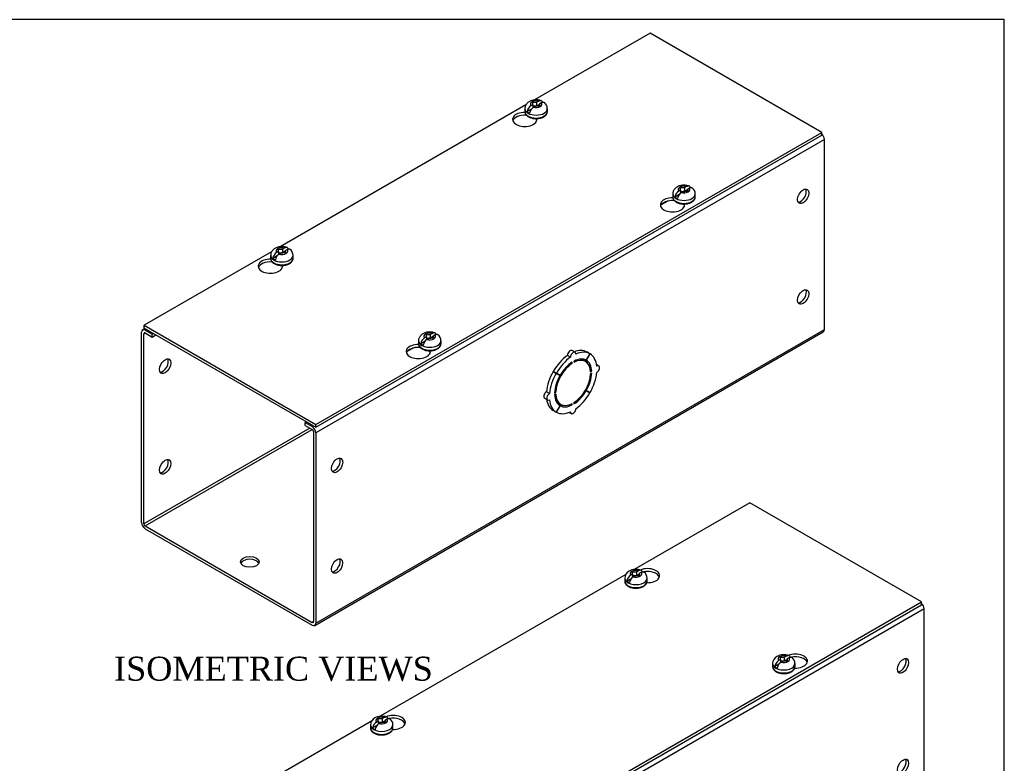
# Model space of a CAD drawing. Header units: inches. Extents: x 0.2 to 65.9, y -0.4 to 43.8.
# Tile 5 of 5: x 49.5 to 65.9, y 31.4 to 43.8. Entities that reach past the tile are written whole.
import ezdxf
from ezdxf.enums import TextEntityAlignment as Align

# ---------------------------------------------------------------- set-up
doc = ezdxf.new("R2010")
doc.units = ezdxf.units.IN
doc.header["$MEASUREMENT"] = 0
for name, color, linetype in [('COM56306-2', 7, 'Continuous'), ('COM70722-1', 7, 'Continuous'), ('Default', 7, 'Continuous'), ('SCS19515', 7, 'Continuous')]:
    doc.layers.add(name, color=color, linetype=linetype)
doc.styles.add('SEACAD_Times_New_Roman', font='times.ttf')

# ---------------------------------------------------------------- blocks, each defined once
blk = doc.blocks.new('SE5')
at = {"layer": 'COM56306-2', "color": 7, "linetype": 'Continuous'}
for p, q in [((59.977, 43.612), (58.05, 42.499)), ((62.842, 41.958), (59.977, 43.612)), ((57.906, 42.416), (53.807, 40.05)), ((57.909, 42.244), (57.909, 42.252)), ((57.913, 42.246), (57.909, 42.244)), ((58.086, 42.16), (58.086, 42.188)), ((54.401, 37.084), (62.842, 41.958)), ((54.401, 37.038), (62.842, 41.911)), ((62.842, 41.911), (62.842, 41.958)), ((60.376, 40.819), (60.376, 40.827)), ((60.381, 40.822), (60.376, 40.819)), ((60.553, 40.735), (60.553, 40.764)), ((53.663, 39.967), (51.536, 38.738)), ((53.666, 39.794), (53.666, 39.802)), ((53.67, 39.797), (53.666, 39.794)), ((53.843, 39.71), (53.843, 39.739)), ((51.536, 38.738), (54.401, 37.084)), ((51.536, 38.692), (51.536, 38.738)), ((51.536, 38.692), (54.401, 37.038)), ((56.134, 38.37), (56.134, 38.378)), ((56.138, 38.372), (56.134, 38.37)), ((56.31, 38.286), (56.31, 38.314)), ((54.401, 37.038), (54.401, 37.084))]:
    blk.add_line(p, q, dxfattribs=at)
for centre, start_param, end_param in [((57.884, 42.174), 1.53696, 6.405229), ((57.884, 42.127), 1.448753, 2.941137), ((60.352, 40.749), 1.53696, 6.405229), ((60.352, 40.703), 1.448753, 2.941717), ((53.641, 39.725), 1.53696, 6.405229), ((53.641, 39.678), 1.448753, 2.941137), ((56.109, 38.3), 1.53696, 6.405229), ((56.109, 38.253), 1.448753, 2.941717)]:
    blk.add_ellipse(centre, major_axis=(0.203, 0), ratio=0.57735, start_param=start_param, end_param=end_param, dxfattribs=at)
at = {"layer": 'COM70722-1', "color": 7, "linetype": 'Continuous'}
for p, q in [((62.886, 41.841), (54.401, 36.942)), ((62.886, 38.669), (62.886, 41.841)), ((60.273, 40.811), (60.164, 40.748)), ((51.492, 35.449), (51.492, 38.622)), ((51.549, 38.684), (51.51, 38.661)), ((51.575, 38.669), (51.553, 38.657)), ((51.553, 38.657), (51.668, 38.59)), ((54.383, 33.731), (62.868, 38.63)), ((54.401, 33.77), (62.886, 38.669)), ((51.532, 38.598), (51.553, 38.61)), ((51.532, 35.426), (51.532, 38.598)), ((51.553, 38.61), (51.668, 38.543)), ((51.668, 38.59), (51.691, 38.602)), ((51.668, 38.543), (51.668, 38.59)), ((51.668, 38.543), (51.731, 38.579)), ((56.031, 38.362), (55.922, 38.299)), ((58.726, 38.287), (58.675, 38.316)), ((58.974, 38.264), (58.923, 38.293)), ((58.65, 38.207), (58.599, 38.236)), ((58.68, 38.104), (58.68, 38.125)), ((58.708, 38.141), (58.708, 38.121)), ((58.901, 38.133), (58.85, 38.163)), ((58.974, 38.264), (58.912, 38.155)), ((58.914, 38.154), (58.912, 38.155)), ((58.914, 38.154), (58.977, 38.262)), ((58.977, 38.262), (58.974, 38.264)), ((58.412, 37.936), (58.361, 37.966)), ((58.361, 37.966), (58.424, 37.93)), ((58.414, 37.941), (58.363, 37.97)), ((58.426, 37.933), (58.363, 37.97)), ((58.68, 38.104), (58.664, 38.114)), ((59.003, 37.971), (58.984, 37.982)), ((58.986, 37.961), (59.003, 37.971)), ((59.121, 38.058), (59.087, 38.078)), ((58.412, 37.936), (58.475, 37.901)), ((58.476, 37.904), (58.414, 37.941)), ((58.475, 37.901), (58.424, 37.93)), ((58.476, 37.904), (58.426, 37.933)), ((59.003, 37.938), (58.986, 37.928)), ((58.299, 37.599), (58.248, 37.628)), ((58.403, 37.624), (58.386, 37.634)), ((58.912, 37.648), (58.9, 37.655)), ((58.914, 37.651), (58.901, 37.659)), ((58.912, 37.648), (58.974, 37.612)), ((58.977, 37.616), (58.914, 37.651)), ((58.217, 37.523), (58.268, 37.494)), ((58.385, 37.614), (58.403, 37.624)), ((58.403, 37.592), (58.385, 37.581)), ((58.412, 37.29), (58.361, 37.319)), ((58.475, 37.398), (58.412, 37.29)), ((58.414, 37.288), (58.476, 37.397)), ((58.437, 37.448), (58.488, 37.419)), ((58.476, 37.397), (58.475, 37.398)), ((58.68, 37.411), (58.661, 37.422)), ((58.68, 37.411), (58.68, 37.431)), ((58.708, 37.448), (58.708, 37.427)), ((58.414, 37.288), (58.412, 37.29)), ((58.629, 37.285), (58.663, 37.265)), ((54.3, 37.024), (51.532, 35.426)), ((51.553, 35.391), (54.341, 37)), ((54.246, 37.127), (54.224, 37.114)), ((54.224, 37.114), (54.34, 37.047)), ((54.224, 37.068), (54.224, 37.114)), ((54.224, 37.068), (54.34, 37.001)), ((54.34, 37.047), (54.362, 37.06)), ((54.36, 36.965), (54.36, 33.793)), ((54.401, 36.942), (54.401, 33.77)), ((51.553, 35.391), (54.34, 33.781)), ((51.553, 35.344), (54.34, 33.735)), ((54.36, 33.793), (54.34, 33.781))]:
    blk.add_line(p, q, dxfattribs=at)
for centre, major_axis, start_param, end_param in [((62.825, 41.876), (0.043, -0.0745), 0.785398, 2.076395), ((62.492, 40.914), (0.066, 0.115), 3.44948, 5.975298), ((62.492, 39.234), (0.067, 0.115), 3.44948, 5.975298), ((51.553, 38.586), (0.043, -0.0745), 2.356194, 3.926991), ((51.553, 38.586), (0.0145, -0.0251), 2.356194, 3.926991), ((62.825, 38.704), (-0.043, 0.0745), 3.141593, 3.926991), ((58.643, 38.262), (-0.0312, -0.0541), 3.141593, 5.497787), ((58.694, 38.232), (-0.0313, -0.0541), 2.356194, 5.497787), ((58.643, 37.805), (0.281, 0.487), 0.004363, 0.620067), ((58.694, 37.776), (0.281, 0.487), 0.004363, 0.674057), ((51.845, 38.079), (-0.067, -0.115), 0.307887, 2.833706), ((58.643, 37.805), (0.281, 0.487), 0.896739, 1.566433), ((58.694, 37.776), (0.281, 0.487), 0.896739, 1.566433), ((58.694, 37.776), (0.219, 0.379), 0.831128, 1.566433), ((58.694, 37.776), (-0.206, -0.357), 2.404698, 3.878487), ((58.694, 37.776), (0.219, 0.379), 0.004363, 0.739668), ((58.643, 37.805), (-0.206, -0.357), 3.141593, 3.271499), ((58.643, 37.805), (0.219, 0.379), 5.920402, 6.166551), ((58.694, 37.776), (0.219, 0.379), 5.543517, 6.278822), ((58.694, 37.776), (0.281, 0.487), 5.609128, 6.278822), ((58.643, 37.805), (-0.281, -0.487), 4.716752, 5.386446), ((58.694, 37.776), (-0.206, -0.357), 3.975495, 5.449283), ((59.09, 38.004), (-0.0313, -0.0541), 0.785398, 3.926991), ((58.694, 37.776), (-0.281, -0.487), 4.716752, 5.386446), ((58.694, 37.776), (-0.219, -0.379), 4.716752, 5.452057), ((58.643, 37.805), (-0.206, -0.357), 4.707761, 4.717017), ((58.694, 37.776), (0.206, 0.357), 3.975495, 5.449283), ((58.694, 37.776), (0.219, 0.379), 4.716752, 5.452057), ((58.694, 37.776), (0.281, 0.487), 4.716752, 5.386446), ((58.248, 37.577), (0.0312, 0.0541), 0.785398, 3.141593), ((58.694, 37.776), (-0.219, -0.379), 0.831128, 1.566433), ((58.643, 37.805), (-0.281, -0.487), 5.663118, 6.278822), ((58.299, 37.548), (0.0312, 0.0541), 0.785398, 3.926991), ((58.694, 37.776), (-0.281, -0.487), 5.609128, 6.278822), ((58.694, 37.776), (-0.219, -0.379), 5.543517, 6.278822), ((58.694, 37.776), (0.206, 0.357), 2.404698, 3.878487), ((58.643, 37.805), (0.206, 0.357), 3.011687, 3.141593), ((58.694, 37.776), (-0.281, -0.487), 0.896739, 1.566433), ((58.643, 37.805), (-0.219, -0.379), 0.116634, 0.362783), ((58.694, 37.776), (-0.219, -0.379), 0.004363, 0.739668), ((58.694, 37.32), (0.0313, 0.0541), 2.356194, 5.497787), ((58.694, 37.776), (-0.281, -0.487), 0.004363, 0.674057), ((54.34, 36.977), (-0.043, 0.0745), 3.926991, 5.497787), ((54.34, 36.977), (-0.0145, 0.0251), 3.926991, 5.497787), ((51.845, 36.4), (-0.067, -0.115), 0.307887, 2.833706), ((54.714, 36.423), (0.067, 0.115), 3.44948, 5.975298), ((51.553, 35.414), (-0.043, 0.0745), 0.785398, 2.356194), ((51.553, 35.414), (-0.0145, 0.0251), 0.785398, 2.356194), ((53.3, 34.744), (0.156, 0), 0.260902, 2.88069), ((54.714, 34.744), (0.067, 0.115), 3.44948, 5.975298), ((54.34, 33.805), (-0.0145, 0.0251), 2.356194, 3.926991), ((54.34, 33.805), (-0.043, 0.0745), 2.356194, 3.926991)]:
    blk.add_ellipse(centre, major_axis=major_axis, ratio=0.57735, start_param=start_param, end_param=end_param, dxfattribs=at)
for centre, major_axis in [((62.532, 40.891), (0.066, 0.115)), ((62.532, 39.211), (0.067, 0.115)), ((51.886, 38.056), (0.067, 0.115)), ((51.886, 36.377), (0.067, 0.115)), ((54.754, 36.4), (0.067, 0.115)), ((53.3, 34.79), (0.156, 0)), ((54.754, 34.72), (0.066, 0.115))]:
    blk.add_ellipse(centre, major_axis=major_axis, ratio=0.57735, dxfattribs=at)
at = {"layer": 'SCS19515', "color": 7, "linetype": 'Continuous'}
for p, q in [((58.02, 42.42), (57.99, 42.402)), ((58.02, 42.46), (58.09, 42.46)), ((58.02, 42.42), (58.02, 42.46)), ((58.02, 42.42), (58.02, 42.369)), ((58.02, 42.399), (58.09, 42.399)), ((58.032, 42.378), (58.063, 42.396)), ((58.132, 42.396), (58.063, 42.396)), ((58.121, 42.478), (58.09, 42.46)), ((58.09, 42.399), (58.09, 42.46)), ((58.132, 42.424), (58.09, 42.399)), ((58.132, 42.436), (58.163, 42.454)), ((58.132, 42.436), (58.132, 42.396)), ((57.889, 42.354), (57.889, 42.305)), ((57.997, 42.345), (57.925, 42.304)), ((58.264, 42.305), (58.264, 42.354)), ((60.356, 40.93), (60.356, 40.881)), ((60.464, 40.921), (60.393, 40.879)), ((60.488, 40.996), (60.457, 40.978)), ((60.488, 41.036), (60.557, 41.036)), ((60.488, 40.996), (60.488, 41.036)), ((60.488, 40.996), (60.488, 40.945)), ((60.488, 40.974), (60.557, 40.974)), ((60.5, 40.953), (60.53, 40.971)), ((60.6, 40.971), (60.53, 40.971)), ((60.588, 41.053), (60.557, 41.036)), ((60.557, 40.974), (60.557, 41.036)), ((60.6, 40.999), (60.557, 40.974)), ((60.6, 41.011), (60.631, 41.029)), ((60.6, 41.011), (60.6, 40.971)), ((60.731, 40.881), (60.731, 40.93)), ((53.778, 39.971), (53.747, 39.953)), ((53.778, 40.011), (53.847, 40.011)), ((53.778, 39.971), (53.778, 40.011)), ((53.778, 39.971), (53.778, 39.92)), ((53.778, 39.95), (53.847, 39.95)), ((53.789, 39.928), (53.82, 39.946)), ((53.89, 39.946), (53.82, 39.946)), ((53.878, 40.029), (53.847, 40.011)), ((53.847, 39.95), (53.847, 40.011)), ((53.89, 39.974), (53.847, 39.95)), ((53.89, 39.986), (53.921, 40.004)), ((53.89, 39.986), (53.89, 39.946)), ((53.646, 39.905), (53.646, 39.856)), ((53.754, 39.896), (53.683, 39.854)), ((54.021, 39.856), (54.021, 39.905)), ((56.114, 38.48), (56.114, 38.431)), ((56.222, 38.471), (56.15, 38.43)), ((56.245, 38.546), (56.214, 38.528)), ((56.245, 38.586), (56.315, 38.586)), ((56.245, 38.546), (56.245, 38.586)), ((56.245, 38.546), (56.245, 38.495)), ((56.245, 38.525), (56.315, 38.525)), ((56.257, 38.504), (56.288, 38.522)), ((56.357, 38.522), (56.288, 38.522)), ((56.346, 38.604), (56.315, 38.586)), ((56.315, 38.525), (56.315, 38.586)), ((56.357, 38.549), (56.315, 38.525)), ((56.357, 38.562), (56.388, 38.579)), ((56.357, 38.562), (56.357, 38.522)), ((56.489, 38.431), (56.489, 38.48))]:
    blk.add_line(p, q, dxfattribs=at)
for centre, radius, start, end in [((58.067, 42.281), 0.144, 122.6431, 170.9725), ((58.136, 42.355), 0.127, 359.9095, 52.2428), ((58.11, 42.257), 0.144, 122.6435, 170.9722), ((60.535, 40.857), 0.144, 122.6431, 170.9725), ((60.577, 40.832), 0.144, 122.6435, 170.9722), ((60.604, 40.93), 0.127, 359.9095, 52.2428), ((53.824, 39.832), 0.144, 122.6431, 170.9725), ((53.867, 39.807), 0.144, 122.6435, 170.9722), ((53.894, 39.905), 0.127, 359.9095, 52.2428), ((56.292, 38.407), 0.144, 122.6431, 170.9725), ((56.334, 38.383), 0.144, 122.6435, 170.9722), ((56.361, 38.481), 0.127, 359.9095, 52.2428)]:
    blk.add_arc(centre, radius, start, end, dxfattribs=at)
for centre, major_axis, start_param, end_param in [((58.076, 42.428), (0.0975, 0), 1.098165, 3.614224), ((58.076, 42.428), (-0.0975, 0), 1.098165, 3.614224), ((58.076, 42.354), (0.187, 0), 3.142295, 6.283185), ((58.076, 42.305), (-0.187, 0), 0, 3.120201), ((58.076, 42.367), (-0.186, 0), 0.623612, 0.947184), ((58.076, 42.354), (0.187, 0), 0, 0.000134), ((58.076, 42.305), (-0.187, 0), 3.120201, 3.141593), ((60.544, 40.93), (0.187, 0), 3.142295, 6.283185), ((60.544, 41.003), (0.0975, 0), 1.098165, 3.614224), ((60.544, 41.003), (-0.0975, 0), 1.098165, 3.614224), ((60.544, 40.93), (0.187, 0), 0, 0.000134), ((60.544, 40.881), (-0.188, 0), 0, 3.120201), ((60.544, 40.942), (-0.186, 0), 0.623612, 0.947184), ((60.544, 40.881), (-0.188, 0), 3.120201, 3.141593), ((53.834, 39.978), (0.0975, 0), 1.098165, 3.614224), ((53.834, 39.978), (-0.0975, 0), 1.098165, 3.614224), ((53.834, 39.905), (0.187, 0), 3.142295, 6.283185), ((53.834, 39.856), (-0.187, 0), 0, 3.120201), ((53.834, 39.917), (-0.186, 0), 0.623612, 0.947184), ((53.834, 39.905), (0.187, 0), 0, 0.000134), ((53.834, 39.856), (-0.187, 0), 3.120201, 3.141593), ((56.301, 38.554), (0.0975, 0), 1.098165, 3.614224), ((56.301, 38.48), (0.187, 0), 3.142295, 6.283185), ((56.301, 38.554), (-0.0975, 0), 1.098165, 3.614224), ((56.301, 38.48), (0.187, 0), 0, 0.000134), ((56.301, 38.431), (-0.187, 0), 0, 3.120201), ((56.301, 38.493), (-0.186, 0), 0.623612, 0.947184), ((56.301, 38.431), (-0.187, 0), 3.120201, 3.141593)]:
    blk.add_ellipse(centre, major_axis=major_axis, ratio=0.57735, start_param=start_param, end_param=end_param, dxfattribs=at)
for points, knots in [([(58.163, 42.485), (58.154, 42.488), (58.138, 42.494), (58.111, 42.499), (58.082, 42.501), (58.053, 42.5), (58.024, 42.496), (57.996, 42.488), (57.971, 42.477), (57.948, 42.464), (57.929, 42.448), (57.914, 42.43), (57.902, 42.411), (57.894, 42.39), (57.889, 42.371), (57.889, 42.359), (57.89, 42.354)], [0, 0, 0, 0, 0.073307, 0.151374, 0.229492, 0.307869, 0.387087, 0.4678, 0.55073, 0.625096, 0.696465, 0.764831, 0.830938, 0.895597, 0.959497, 1, 1, 1, 1]), ([(58.184, 42.461), (58.183, 42.462), (58.183, 42.464), (58.181, 42.468), (58.179, 42.471), (58.176, 42.477), (58.173, 42.479), (58.168, 42.483), (58.166, 42.484), (58.16, 42.486), (58.157, 42.487), (58.15, 42.487), (58.147, 42.487), (58.14, 42.486), (58.136, 42.485), (58.128, 42.482), (58.125, 42.48), (58.121, 42.478)], [0.0718773, 0.0718773, 0.0718773, 0.0718773, 0.125, 0.125, 0.25, 0.25, 0.375, 0.375, 0.5, 0.5, 0.625, 0.625, 0.75, 0.75, 0.875, 0.875, 1, 1, 1, 1]), ([(58.163, 42.454), (58.167, 42.456), (58.171, 42.458), (58.178, 42.46), (58.182, 42.461), (58.189, 42.463), (58.193, 42.463), (58.199, 42.463), (58.202, 42.462), (58.208, 42.46), (58.211, 42.458), (58.214, 42.456), (58.214, 42.456), (58.214, 42.456)], [0, 0, 0, 0, 0.125, 0.125, 0.25, 0.25, 0.375, 0.375, 0.5, 0.5, 0.625, 0.625, 0.6404533, 0.6404533, 0.6404533, 0.6404533]), ([(57.89, 42.307), (57.889, 42.304), (57.889, 42.295), (57.893, 42.28), (57.9, 42.262), (57.912, 42.246), (57.928, 42.231), (57.947, 42.218), (57.969, 42.207), (57.994, 42.198), (58.021, 42.191), (58.049, 42.187), (58.078, 42.186), (58.107, 42.188), (58.134, 42.192), (58.161, 42.199), (58.186, 42.208), (58.209, 42.22), (58.228, 42.234), (58.244, 42.25), (58.256, 42.268), (58.262, 42.286), (58.263, 42.297), (58.264, 42.303)], [0, 0, 0, 0, 0.021374, 0.066719, 0.112078, 0.158519, 0.206597, 0.256143, 0.306517, 0.357072, 0.407502, 0.457779, 0.507965, 0.558149, 0.608416, 0.658857, 0.709581, 0.760669, 0.812113, 0.863535, 0.914095, 0.962877, 1, 1, 1, 1]), ([(60.631, 41.06), (60.622, 41.064), (60.606, 41.069), (60.578, 41.074), (60.549, 41.077), (60.52, 41.076), (60.492, 41.071), (60.464, 41.064), (60.438, 41.053), (60.415, 41.039), (60.397, 41.023), (60.381, 41.006), (60.369, 40.986), (60.361, 40.966), (60.357, 40.946), (60.357, 40.935), (60.357, 40.93)], [0, 0, 0, 0, 0.073307, 0.151374, 0.229492, 0.307869, 0.387087, 0.4678, 0.55073, 0.625096, 0.696465, 0.764831, 0.830938, 0.895597, 0.959497, 1, 1, 1, 1]), ([(60.651, 41.036), (60.651, 41.037), (60.65, 41.039), (60.648, 41.044), (60.647, 41.047), (60.643, 41.052), (60.641, 41.054), (60.636, 41.058), (60.633, 41.06), (60.627, 41.062), (60.624, 41.062), (60.618, 41.063), (60.614, 41.063), (60.607, 41.061), (60.603, 41.06), (60.596, 41.057), (60.592, 41.056), (60.588, 41.053)], [0.0718773, 0.0718773, 0.0718773, 0.0718773, 0.125, 0.125, 0.25, 0.25, 0.375, 0.375, 0.5, 0.5, 0.625, 0.625, 0.75, 0.75, 0.875, 0.875, 1, 1, 1, 1]), ([(60.631, 41.029), (60.634, 41.031), (60.638, 41.033), (60.646, 41.036), (60.649, 41.037), (60.657, 41.038), (60.66, 41.038), (60.667, 41.038), (60.67, 41.037), (60.676, 41.035), (60.678, 41.034), (60.681, 41.032), (60.681, 41.031), (60.682, 41.031)], [0, 0, 0, 0, 0.125, 0.125, 0.25, 0.25, 0.375, 0.375, 0.5, 0.5, 0.625, 0.625, 0.6404533, 0.6404533, 0.6404533, 0.6404533]), ([(60.357, 40.882), (60.357, 40.879), (60.356, 40.871), (60.36, 40.855), (60.368, 40.838), (60.38, 40.822), (60.395, 40.807), (60.415, 40.793), (60.437, 40.782), (60.462, 40.773), (60.489, 40.767), (60.517, 40.763), (60.545, 40.762), (60.574, 40.763), (60.602, 40.767), (60.629, 40.774), (60.654, 40.783), (60.676, 40.795), (60.696, 40.809), (60.711, 40.825), (60.723, 40.843), (60.73, 40.861), (60.731, 40.872), (60.731, 40.878)], [0, 0, 0, 0, 0.021374, 0.066719, 0.112078, 0.158519, 0.206597, 0.256143, 0.306517, 0.357072, 0.407502, 0.457779, 0.507965, 0.558149, 0.608416, 0.658857, 0.709581, 0.760669, 0.812113, 0.863535, 0.914095, 0.962877, 1, 1, 1, 1]), ([(53.921, 40.036), (53.912, 40.039), (53.896, 40.044), (53.868, 40.05), (53.839, 40.052), (53.81, 40.051), (53.782, 40.046), (53.754, 40.039), (53.728, 40.028), (53.705, 40.014), (53.687, 39.998), (53.671, 39.981), (53.659, 39.961), (53.651, 39.941), (53.647, 39.921), (53.647, 39.91), (53.647, 39.905)], [0, 0, 0, 0, 0.073307, 0.151374, 0.229492, 0.307869, 0.387087, 0.4678, 0.55073, 0.625096, 0.696465, 0.764831, 0.830938, 0.895597, 0.959497, 1, 1, 1, 1]), ([(53.941, 40.011), (53.941, 40.013), (53.94, 40.014), (53.938, 40.019), (53.937, 40.022), (53.933, 40.027), (53.931, 40.029), (53.926, 40.033), (53.923, 40.035), (53.917, 40.037), (53.914, 40.038), (53.907, 40.038), (53.904, 40.038), (53.897, 40.036), (53.893, 40.035), (53.886, 40.033), (53.882, 40.031), (53.878, 40.029)], [0.0718773, 0.0718773, 0.0718773, 0.0718773, 0.125, 0.125, 0.25, 0.25, 0.375, 0.375, 0.5, 0.5, 0.625, 0.625, 0.75, 0.75, 0.875, 0.875, 1, 1, 1, 1]), ([(53.921, 40.004), (53.924, 40.006), (53.928, 40.008), (53.936, 40.011), (53.939, 40.012), (53.946, 40.013), (53.95, 40.013), (53.957, 40.013), (53.96, 40.012), (53.965, 40.01), (53.968, 40.009), (53.971, 40.007), (53.971, 40.006), (53.972, 40.006)], [0, 0, 0, 0, 0.125, 0.125, 0.25, 0.25, 0.375, 0.375, 0.5, 0.5, 0.625, 0.625, 0.6404533, 0.6404533, 0.6404533, 0.6404533]), ([(53.647, 39.857), (53.647, 39.854), (53.646, 39.846), (53.65, 39.83), (53.658, 39.813), (53.67, 39.797), (53.685, 39.782), (53.704, 39.768), (53.727, 39.757), (53.752, 39.748), (53.779, 39.742), (53.807, 39.738), (53.835, 39.737), (53.864, 39.738), (53.892, 39.742), (53.919, 39.749), (53.943, 39.758), (53.966, 39.77), (53.985, 39.784), (54.001, 39.8), (54.013, 39.818), (54.02, 39.837), (54.021, 39.847), (54.021, 39.853)], [0, 0, 0, 0, 0.021374, 0.066719, 0.112078, 0.158519, 0.206597, 0.256143, 0.306517, 0.357072, 0.407502, 0.457779, 0.507965, 0.558149, 0.608416, 0.658857, 0.709581, 0.760669, 0.812113, 0.863535, 0.914095, 0.962877, 1, 1, 1, 1]), ([(56.388, 38.611), (56.379, 38.614), (56.363, 38.62), (56.335, 38.625), (56.307, 38.627), (56.278, 38.626), (56.249, 38.622), (56.221, 38.614), (56.195, 38.603), (56.173, 38.59), (56.154, 38.574), (56.139, 38.556), (56.127, 38.537), (56.118, 38.516), (56.114, 38.497), (56.114, 38.485), (56.114, 38.48)], [0, 0, 0, 0, 0.073307, 0.151374, 0.229492, 0.307869, 0.387087, 0.4678, 0.55073, 0.625096, 0.696465, 0.764831, 0.830938, 0.895597, 0.959497, 1, 1, 1, 1]), ([(56.409, 38.586), (56.408, 38.588), (56.408, 38.589), (56.406, 38.594), (56.404, 38.597), (56.4, 38.603), (56.398, 38.605), (56.393, 38.609), (56.391, 38.61), (56.385, 38.612), (56.382, 38.613), (56.375, 38.613), (56.371, 38.613), (56.364, 38.612), (56.361, 38.611), (56.353, 38.608), (56.349, 38.606), (56.346, 38.604)], [0.0718773, 0.0718773, 0.0718773, 0.0718773, 0.125, 0.125, 0.25, 0.25, 0.375, 0.375, 0.5, 0.5, 0.625, 0.625, 0.75, 0.75, 0.875, 0.875, 1, 1, 1, 1]), ([(56.388, 38.579), (56.392, 38.582), (56.396, 38.584), (56.403, 38.586), (56.407, 38.587), (56.414, 38.589), (56.417, 38.589), (56.424, 38.588), (56.427, 38.588), (56.433, 38.586), (56.436, 38.584), (56.438, 38.582), (56.439, 38.582), (56.439, 38.582)], [0, 0, 0, 0, 0.125, 0.125, 0.25, 0.25, 0.375, 0.375, 0.5, 0.5, 0.625, 0.625, 0.6404533, 0.6404533, 0.6404533, 0.6404533]), ([(56.114, 38.433), (56.114, 38.43), (56.114, 38.421), (56.117, 38.406), (56.125, 38.388), (56.137, 38.372), (56.153, 38.357), (56.172, 38.344), (56.194, 38.333), (56.219, 38.324), (56.246, 38.317), (56.274, 38.313), (56.303, 38.312), (56.331, 38.314), (56.359, 38.318), (56.386, 38.324), (56.411, 38.334), (56.433, 38.346), (56.453, 38.36), (56.469, 38.376), (56.48, 38.394), (56.487, 38.412), (56.488, 38.423), (56.488, 38.428)], [0, 0, 0, 0, 0.021374, 0.066719, 0.112078, 0.158519, 0.206597, 0.256143, 0.306517, 0.357072, 0.407502, 0.457779, 0.507965, 0.558149, 0.608416, 0.658857, 0.709581, 0.760669, 0.812113, 0.863535, 0.914095, 0.962877, 1, 1, 1, 1])]:
    blk.add_open_spline(points, degree=3, knots=knots, dxfattribs=at)
blk = doc.blocks.new('SE7')
at = {"layer": 'COM56306-2', "color": 7, "linetype": 'Continuous'}
for p, q in [((61.642, 35.776), (59.715, 34.663)), ((64.507, 34.122), (61.642, 35.776)), ((59.571, 34.58), (55.472, 32.214)), ((56.066, 29.248), (64.507, 34.122)), ((56.066, 29.202), (64.507, 34.075)), ((64.507, 34.075), (64.507, 34.122)), ((55.328, 32.131), (53.201, 30.902)), ((53.201, 30.902), (56.066, 29.248)), ((53.201, 30.856), (53.201, 30.902)), ((53.201, 30.856), (56.066, 29.202)), ((56.066, 29.202), (56.066, 29.248))]:
    blk.add_line(p, q, dxfattribs=at)
for centre, start_param, end_param in [((59.934, 34.56), 1.524212, 5.346834), ((59.934, 34.513), 3.341468, 5.034352), ((62.401, 33.135), 1.524212, 5.346834), ((62.401, 33.089), 3.341468, 5.034352), ((55.691, 32.111), 1.524212, 5.346834), ((55.691, 32.064), 3.341468, 5.034352), ((58.159, 30.686), 1.524212, 5.346834), ((58.159, 30.639), 3.341468, 5.034352)]:
    blk.add_ellipse(centre, major_axis=(-0.203, 0), ratio=0.57735, start_param=start_param, end_param=end_param, dxfattribs=at)
at = {"layer": 'COM70722-1', "color": 7, "linetype": 'Continuous'}
for p, q in [((64.551, 34.005), (56.066, 29.106)), ((64.551, 30.833), (64.551, 34.005)), ((53.157, 27.613), (53.157, 30.785)), ((53.215, 30.848), (53.175, 30.825)), ((53.197, 30.762), (53.218, 30.774)), ((53.197, 27.59), (53.197, 30.762)), ((53.24, 30.833), (53.218, 30.821)), ((53.218, 30.821), (53.334, 30.754)), ((53.218, 30.774), (53.334, 30.707)), ((53.334, 30.754), (53.356, 30.766)), ((53.334, 30.707), (53.334, 30.754)), ((53.334, 30.707), (53.396, 30.743)), ((56.048, 25.894), (64.533, 30.793)), ((56.066, 25.934), (64.551, 30.833)), ((60.315, 30.371), (60.264, 30.4)), ((60.391, 30.451), (60.34, 30.48)), ((60.639, 30.428), (60.577, 30.319)), ((60.579, 30.318), (60.642, 30.426)), ((60.639, 30.428), (60.588, 30.457)), ((60.642, 30.426), (60.639, 30.428)), ((60.345, 30.268), (60.329, 30.278)), ((60.345, 30.268), (60.345, 30.289)), ((60.374, 30.305), (60.374, 30.285)), ((60.566, 30.297), (60.515, 30.327)), ((60.579, 30.318), (60.577, 30.319)), ((60.786, 30.222), (60.752, 30.242)), ((60.077, 30.1), (60.026, 30.13)), ((60.026, 30.13), (60.089, 30.094)), ((60.079, 30.104), (60.028, 30.134)), ((60.091, 30.097), (60.028, 30.134)), ((60.077, 30.1), (60.14, 30.065)), ((60.142, 30.068), (60.079, 30.104)), ((60.14, 30.065), (60.089, 30.094)), ((60.142, 30.068), (60.091, 30.097)), ((60.668, 30.135), (60.649, 30.146)), ((60.651, 30.125), (60.668, 30.135)), ((60.668, 30.102), (60.651, 30.092)), ((59.964, 29.763), (59.913, 29.792)), ((60.05, 29.778), (60.068, 29.788)), ((60.068, 29.755), (60.05, 29.745)), ((60.068, 29.788), (60.052, 29.798)), ((60.577, 29.812), (60.565, 29.819)), ((60.579, 29.815), (60.567, 29.823)), ((60.577, 29.812), (60.639, 29.775)), ((60.642, 29.78), (60.579, 29.815)), ((59.882, 29.687), (59.933, 29.658)), ((60.102, 29.612), (60.153, 29.583)), ((60.345, 29.575), (60.326, 29.586)), ((60.345, 29.575), (60.345, 29.595)), ((60.374, 29.612), (60.374, 29.591)), ((60.077, 29.454), (60.026, 29.483)), ((60.14, 29.562), (60.077, 29.454)), ((60.079, 29.452), (60.077, 29.454)), ((60.079, 29.452), (60.142, 29.561)), ((60.142, 29.561), (60.14, 29.562)), ((60.294, 29.449), (60.328, 29.429)), ((55.911, 29.291), (55.889, 29.278)), ((55.889, 29.278), (56.005, 29.211)), ((55.889, 29.232), (55.889, 29.278)), ((55.965, 29.188), (53.197, 27.59)), ((53.218, 27.555), (56.006, 29.164)), ((55.889, 29.232), (56.005, 29.165)), ((56.005, 29.211), (56.027, 29.224)), ((56.026, 29.129), (56.026, 25.957)), ((56.066, 29.106), (56.066, 25.934)), ((53.218, 27.555), (56.005, 25.945)), ((53.218, 27.508), (56.005, 25.899)), ((56.026, 25.957), (56.005, 25.945))]:
    blk.add_line(p, q, dxfattribs=at)
for centre, major_axis, start_param, end_param in [((64.49, 34.04), (0.043, -0.0745), 0.785398, 2.076395), ((64.157, 33.078), (0.066, 0.115), 3.44948, 5.975298), ((64.157, 31.398), (0.067, 0.115), 3.44948, 5.975298), ((53.218, 30.75), (0.043, -0.0745), 2.356194, 3.926991), ((53.218, 30.75), (0.0145, -0.0251), 2.356194, 3.926991), ((64.49, 30.868), (-0.043, 0.0745), 3.141593, 3.926991), ((60.308, 29.969), (0.281, 0.487), 0.896739, 1.566433), ((60.308, 30.426), (-0.0312, -0.0541), 3.141593, 5.497787), ((60.359, 30.396), (-0.0312, -0.0541), 2.356194, 5.497787), ((60.308, 29.969), (0.281, 0.487), 0.004363, 0.620067), ((60.359, 29.94), (0.281, 0.487), 0.004363, 0.674057), ((60.359, 29.94), (0.281, 0.487), 5.609128, 6.278822), ((53.51, 30.243), (0.067, 0.115), 3.44948, 5.975298), ((60.359, 29.94), (-0.206, -0.357), 3.975495, 5.449283), ((60.359, 29.94), (0.281, 0.487), 0.896739, 1.566433), ((60.359, 29.94), (0.219, 0.379), 0.831128, 1.566433), ((60.359, 29.94), (-0.206, -0.357), 2.404698, 3.878487), ((60.359, 29.94), (0.219, 0.379), 0.004363, 0.739668), ((60.308, 29.969), (-0.206, -0.357), 3.141593, 3.271499), ((60.308, 29.969), (0.219, 0.379), 5.920402, 6.166551), ((60.359, 29.94), (0.219, 0.379), 5.543517, 6.278822), ((60.308, 29.969), (-0.281, -0.487), 4.716752, 5.386446), ((60.359, 29.94), (-0.281, -0.487), 4.716752, 5.386446), ((60.308, 29.969), (-0.206, -0.357), 4.707761, 4.717017), ((60.359, 29.94), (0.206, 0.357), 3.975495, 5.449283), ((60.359, 29.94), (0.219, 0.379), 4.716752, 5.452057), ((60.359, 29.94), (0.281, 0.487), 4.716752, 5.386446), ((60.755, 30.168), (-0.0312, -0.0541), 0.785398, 3.926991), ((60.359, 29.94), (-0.219, -0.379), 4.716752, 5.452057), ((59.913, 29.741), (0.0313, 0.0541), 0.785398, 3.141593), ((59.964, 29.712), (0.0313, 0.0541), 0.785398, 3.926991), ((60.359, 29.94), (-0.219, -0.379), 5.543517, 6.278822), ((60.359, 29.94), (0.206, 0.357), 2.404698, 3.878487), ((60.359, 29.94), (-0.219, -0.379), 0.831128, 1.566433), ((60.359, 29.94), (-0.281, -0.487), 0.896739, 1.566433), ((60.308, 29.969), (-0.281, -0.487), 5.663118, 6.278822), ((60.359, 29.94), (-0.281, -0.487), 5.609128, 6.278822), ((60.308, 29.969), (0.206, 0.357), 3.011687, 3.141593), ((60.308, 29.969), (-0.219, -0.379), 0.116634, 0.362783), ((60.359, 29.94), (-0.219, -0.379), 0.004363, 0.739668), ((60.359, 29.94), (-0.281, -0.487), 0.004363, 0.674057), ((60.359, 29.484), (0.0313, 0.0541), 2.356194, 5.497787), ((56.005, 29.141), (-0.043, 0.0745), 3.926991, 5.497787), ((56.005, 29.141), (-0.0145, 0.0251), 3.926991, 5.497787), ((53.51, 28.564), (0.066, 0.115), 3.44948, 5.975298), ((56.379, 28.587), (0.067, 0.115), 3.44948, 5.975298), ((53.218, 27.578), (-0.043, 0.0745), 0.785398, 2.356194), ((53.218, 27.578), (-0.0145, 0.0251), 0.785398, 2.356194), ((54.965, 26.908), (-0.156, 0), 3.402495, 6.022283), ((56.379, 26.908), (0.067, 0.115), 3.44948, 5.975298), ((56.005, 25.969), (-0.0145, 0.0251), 2.356194, 3.926991), ((56.005, 25.969), (-0.043, 0.0745), 2.356194, 3.926991)]:
    blk.add_ellipse(centre, major_axis=major_axis, ratio=0.57735, start_param=start_param, end_param=end_param, dxfattribs=at)
for centre, major_axis in [((64.198, 33.055), (-0.067, -0.115)), ((64.198, 31.375), (-0.067, -0.115)), ((53.551, 30.22), (0.067, 0.115)), ((53.551, 28.541), (0.066, 0.115)), ((56.419, 28.564), (-0.067, -0.115)), ((54.965, 26.954), (-0.156, 0)), ((56.419, 26.884), (-0.067, -0.115))]:
    blk.add_ellipse(centre, major_axis=major_axis, ratio=0.57735, dxfattribs=at)
at = {"layer": 'SCS19515', "color": 7, "linetype": 'Continuous'}
for p, q in [((59.554, 34.518), (59.554, 34.469)), ((59.662, 34.509), (59.59, 34.468)), ((59.686, 34.584), (59.655, 34.566)), ((59.686, 34.624), (59.755, 34.624)), ((59.686, 34.584), (59.686, 34.624)), ((59.686, 34.584), (59.686, 34.533)), ((59.686, 34.563), (59.755, 34.563)), ((59.697, 34.542), (59.728, 34.56)), ((59.798, 34.56), (59.728, 34.56)), ((59.786, 34.642), (59.755, 34.624)), ((59.755, 34.563), (59.755, 34.624)), ((59.798, 34.587), (59.755, 34.563)), ((59.798, 34.6), (59.828, 34.617)), ((59.798, 34.6), (59.798, 34.56)), ((59.929, 34.469), (59.929, 34.518)), ((62.153, 33.2), (62.223, 33.2)), ((62.153, 33.159), (62.153, 33.2)), ((62.253, 33.217), (62.223, 33.2)), ((62.223, 33.138), (62.223, 33.2)), ((62.265, 33.175), (62.296, 33.193)), ((62.022, 33.094), (62.022, 33.045)), ((62.129, 33.085), (62.058, 33.043)), ((62.153, 33.159), (62.122, 33.142)), ((62.153, 33.159), (62.153, 33.108)), ((62.153, 33.138), (62.223, 33.138)), ((62.165, 33.117), (62.195, 33.135)), ((62.265, 33.135), (62.195, 33.135)), ((62.265, 33.163), (62.223, 33.138)), ((62.265, 33.175), (62.265, 33.135)), ((62.397, 33.045), (62.397, 33.094)), ((55.311, 32.069), (55.311, 32.02)), ((55.419, 32.06), (55.348, 32.018)), ((55.443, 32.135), (55.412, 32.117)), ((55.443, 32.175), (55.512, 32.175)), ((55.443, 32.135), (55.443, 32.175)), ((55.443, 32.135), (55.443, 32.084)), ((55.443, 32.113), (55.512, 32.113)), ((55.455, 32.092), (55.485, 32.11)), ((55.555, 32.11), (55.485, 32.11)), ((55.543, 32.192), (55.512, 32.175)), ((55.512, 32.113), (55.512, 32.175)), ((55.555, 32.138), (55.512, 32.113)), ((55.555, 32.15), (55.586, 32.168)), ((55.555, 32.15), (55.555, 32.11)), ((55.686, 32.02), (55.686, 32.069)), ((57.91, 30.75), (57.98, 30.75)), ((57.91, 30.71), (57.91, 30.75)), ((58.011, 30.768), (57.98, 30.75)), ((57.98, 30.689), (57.98, 30.75)), ((58.022, 30.726), (58.053, 30.743)), ((58.022, 30.726), (58.022, 30.685)), ((57.779, 30.644), (57.779, 30.595)), ((57.887, 30.635), (57.815, 30.594)), ((57.91, 30.71), (57.88, 30.692)), ((57.91, 30.71), (57.91, 30.659)), ((57.91, 30.689), (57.98, 30.689)), ((57.922, 30.668), (57.953, 30.685)), ((58.022, 30.685), (57.953, 30.685)), ((58.022, 30.713), (57.98, 30.689)), ((58.154, 30.595), (58.154, 30.644))]:
    blk.add_line(p, q, dxfattribs=at)
for centre, radius, start, end in [((59.69, 34.516), 0.135, 117.3285, 179.1075), ((59.732, 34.445), 0.144, 122.6431, 170.9725), ((59.742, 34.422), 0.243, 69.2379, 118.0914), ((59.775, 34.421), 0.144, 122.6435, 170.9722), ((59.801, 34.519), 0.127, 359.9704, 52.2051), ((62.157, 33.092), 0.135, 117.3285, 179.1075), ((62.21, 32.997), 0.243, 69.2379, 118.0914), ((62.269, 33.094), 0.127, 359.9704, 52.2051), ((62.2, 33.021), 0.144, 122.6431, 170.9725), ((62.242, 32.996), 0.144, 122.6435, 170.9722), ((55.499, 31.972), 0.243, 69.2379, 118.0914), ((55.447, 32.067), 0.135, 117.3285, 179.1075), ((55.49, 31.996), 0.144, 122.6431, 170.9725), ((55.532, 31.971), 0.144, 122.6435, 170.9722), ((55.559, 32.069), 0.127, 359.9704, 52.2051), ((57.914, 30.642), 0.135, 117.3285, 179.1075), ((57.967, 30.548), 0.243, 69.2379, 118.0914), ((58.026, 30.645), 0.127, 359.9704, 52.2051), ((57.957, 30.571), 0.144, 122.6431, 170.9725), ((57.999, 30.547), 0.144, 122.6435, 170.9722)]:
    blk.add_arc(centre, radius, start, end, dxfattribs=at)
for centre, major_axis, start_param, end_param in [((59.742, 34.518), (-0.187, 0), 0.000134, 3.142295), ((59.742, 34.592), (0.0975, 0), 1.098165, 3.614224), ((59.742, 34.592), (-0.0975, 0), 1.098165, 3.614224), ((59.742, 34.469), (0.187, 0), 3.141593, 6.283185), ((59.742, 34.531), (-0.186, 0), 0.623612, 0.947184), ((62.209, 33.167), (0.0975, 0), 1.098165, 3.614224), ((62.209, 33.167), (-0.0975, 0), 1.098165, 3.614224), ((62.209, 33.094), (-0.187, 0), 0.000134, 3.142295), ((62.209, 33.045), (0.187, 0), 3.141593, 6.283185), ((62.209, 33.106), (-0.186, 0), 0.623612, 0.947184), ((55.499, 32.142), (0.0975, 0), 1.098165, 3.614224), ((55.499, 32.069), (-0.187, 0), 0.000134, 3.142295), ((55.499, 32.142), (-0.0975, 0), 1.098165, 3.614224), ((55.499, 32.02), (0.187, 0), 3.141593, 6.283185), ((55.499, 32.081), (-0.186, 0), 0.623612, 0.947184), ((57.966, 30.718), (0.0975, 0), 1.098165, 3.614224), ((57.966, 30.718), (-0.0975, 0), 1.098165, 3.614224), ((57.966, 30.644), (-0.187, 0), 0.000134, 3.142295), ((57.966, 30.595), (0.187, 0), 3.141593, 6.283185), ((57.966, 30.657), (-0.186, 0), 0.623612, 0.947184)]:
    blk.add_ellipse(centre, major_axis=major_axis, ratio=0.57735, start_param=start_param, end_param=end_param, dxfattribs=at)
for points, knots in [([(59.849, 34.624), (59.848, 34.626), (59.848, 34.627), (59.846, 34.632), (59.844, 34.635), (59.841, 34.641), (59.838, 34.643), (59.834, 34.647), (59.831, 34.648), (59.825, 34.65), (59.822, 34.651), (59.815, 34.651), (59.812, 34.651), (59.805, 34.65), (59.801, 34.649), (59.793, 34.646), (59.79, 34.644), (59.786, 34.642)], [0.0718773, 0.0718773, 0.0718773, 0.0718773, 0.125, 0.125, 0.25, 0.25, 0.375, 0.375, 0.5, 0.5, 0.625, 0.625, 0.75, 0.75, 0.875, 0.875, 1, 1, 1, 1]), ([(59.828, 34.617), (59.832, 34.62), (59.836, 34.622), (59.843, 34.624), (59.847, 34.625), (59.854, 34.627), (59.858, 34.627), (59.864, 34.626), (59.867, 34.626), (59.873, 34.624), (59.876, 34.622), (59.879, 34.62), (59.879, 34.62), (59.879, 34.62)], [0, 0, 0, 0, 0.125, 0.125, 0.25, 0.25, 0.375, 0.375, 0.5, 0.5, 0.625, 0.625, 0.6404574, 0.6404574, 0.6404574, 0.6404574]), ([(59.554, 34.472), (59.554, 34.471), (59.553, 34.464), (59.556, 34.45), (59.562, 34.432), (59.573, 34.415), (59.587, 34.4), (59.605, 34.386), (59.627, 34.374), (59.651, 34.364), (59.677, 34.357), (59.705, 34.352), (59.733, 34.35), (59.762, 34.351), (59.79, 34.354), (59.818, 34.36), (59.842, 34.368), (59.86, 34.376), (59.867, 34.381), (59.869, 34.381)], [0, 0, 0, 0, 0.012801, 0.073123, 0.133075, 0.194021, 0.256996, 0.322092, 0.388598, 0.455617, 0.522531, 0.589237, 0.655787, 0.722292, 0.788875, 0.855641, 0.922735, 0.986602, 1, 1, 1, 1]), ([(59.869, 34.381), (59.873, 34.384), (59.883, 34.39), (59.899, 34.403), (59.914, 34.42), (59.923, 34.438), (59.929, 34.455), (59.929, 34.464), (59.928, 34.468)], [0, 0, 0, 0, 0.108041, 0.311121, 0.513715, 0.71159, 0.901702, 1, 1, 1, 1]), ([(62.316, 33.2), (62.316, 33.201), (62.315, 33.203), (62.314, 33.208), (62.312, 33.211), (62.308, 33.216), (62.306, 33.218), (62.301, 33.222), (62.298, 33.224), (62.292, 33.226), (62.289, 33.226), (62.283, 33.227), (62.279, 33.227), (62.272, 33.225), (62.268, 33.224), (62.261, 33.221), (62.257, 33.22), (62.253, 33.217)], [0.0718773, 0.0718773, 0.0718773, 0.0718773, 0.125, 0.125, 0.25, 0.25, 0.375, 0.375, 0.5, 0.5, 0.625, 0.625, 0.75, 0.75, 0.875, 0.875, 1, 1, 1, 1]), ([(62.296, 33.193), (62.3, 33.195), (62.303, 33.197), (62.311, 33.2), (62.315, 33.201), (62.322, 33.202), (62.325, 33.202), (62.332, 33.202), (62.335, 33.201), (62.341, 33.199), (62.343, 33.198), (62.346, 33.195), (62.347, 33.195), (62.347, 33.195)], [0, 0, 0, 0, 0.125, 0.125, 0.25, 0.25, 0.375, 0.375, 0.5, 0.5, 0.625, 0.625, 0.6404574, 0.6404574, 0.6404574, 0.6404574]), ([(62.022, 33.048), (62.022, 33.046), (62.021, 33.039), (62.023, 33.025), (62.03, 33.007), (62.04, 32.991), (62.055, 32.975), (62.073, 32.962), (62.094, 32.95), (62.118, 32.94), (62.145, 32.933), (62.172, 32.928), (62.201, 32.926), (62.23, 32.926), (62.258, 32.929), (62.285, 32.935), (62.31, 32.944), (62.327, 32.952), (62.335, 32.956), (62.336, 32.957)], [0, 0, 0, 0, 0.012801, 0.073123, 0.133075, 0.194021, 0.256996, 0.322092, 0.388598, 0.455617, 0.522531, 0.589237, 0.655787, 0.722292, 0.788875, 0.855641, 0.922735, 0.986602, 1, 1, 1, 1]), ([(62.336, 32.957), (62.341, 32.959), (62.351, 32.965), (62.366, 32.978), (62.381, 32.995), (62.391, 33.014), (62.396, 33.03), (62.396, 33.04), (62.396, 33.043)], [0, 0, 0, 0, 0.108041, 0.311121, 0.513715, 0.71159, 0.901702, 1, 1, 1, 1]), ([(55.606, 32.175), (55.606, 32.177), (55.605, 32.178), (55.603, 32.183), (55.602, 32.186), (55.598, 32.191), (55.596, 32.193), (55.591, 32.197), (55.588, 32.199), (55.582, 32.201), (55.579, 32.201), (55.573, 32.202), (55.569, 32.202), (55.562, 32.2), (55.558, 32.199), (55.551, 32.197), (55.547, 32.195), (55.543, 32.192)], [0.0718773, 0.0718773, 0.0718773, 0.0718773, 0.125, 0.125, 0.25, 0.25, 0.375, 0.375, 0.5, 0.5, 0.625, 0.625, 0.75, 0.75, 0.875, 0.875, 1, 1, 1, 1]), ([(55.586, 32.168), (55.589, 32.17), (55.593, 32.172), (55.601, 32.175), (55.604, 32.176), (55.612, 32.177), (55.615, 32.177), (55.622, 32.177), (55.625, 32.176), (55.631, 32.174), (55.633, 32.173), (55.636, 32.171), (55.636, 32.17), (55.637, 32.17)], [0, 0, 0, 0, 0.125, 0.125, 0.25, 0.25, 0.375, 0.375, 0.5, 0.5, 0.625, 0.625, 0.6404574, 0.6404574, 0.6404574, 0.6404574]), ([(55.312, 32.023), (55.312, 32.021), (55.311, 32.014), (55.313, 32), (55.32, 31.983), (55.33, 31.966), (55.345, 31.951), (55.363, 31.937), (55.384, 31.925), (55.408, 31.915), (55.435, 31.908), (55.462, 31.903), (55.491, 31.901), (55.519, 31.901), (55.548, 31.905), (55.575, 31.91), (55.6, 31.919), (55.617, 31.927), (55.625, 31.931), (55.626, 31.932)], [0, 0, 0, 0, 0.012801, 0.073123, 0.133075, 0.194021, 0.256996, 0.322092, 0.388598, 0.455617, 0.522531, 0.589237, 0.655787, 0.722292, 0.788875, 0.855641, 0.922735, 0.986602, 1, 1, 1, 1]), ([(55.626, 31.932), (55.63, 31.934), (55.641, 31.941), (55.656, 31.953), (55.671, 31.97), (55.681, 31.989), (55.686, 32.005), (55.686, 32.015), (55.686, 32.018)], [0, 0, 0, 0, 0.108041, 0.311121, 0.513715, 0.71159, 0.901702, 1, 1, 1, 1]), ([(58.074, 30.75), (58.073, 30.752), (58.073, 30.753), (58.071, 30.758), (58.069, 30.761), (58.065, 30.767), (58.063, 30.769), (58.058, 30.773), (58.056, 30.774), (58.05, 30.776), (58.047, 30.777), (58.04, 30.777), (58.037, 30.777), (58.029, 30.776), (58.026, 30.775), (58.018, 30.772), (58.015, 30.77), (58.011, 30.768)], [0.0718773, 0.0718773, 0.0718773, 0.0718773, 0.125, 0.125, 0.25, 0.25, 0.375, 0.375, 0.5, 0.5, 0.625, 0.625, 0.75, 0.75, 0.875, 0.875, 1, 1, 1, 1]), ([(58.053, 30.743), (58.057, 30.746), (58.061, 30.747), (58.068, 30.75), (58.072, 30.751), (58.079, 30.753), (58.082, 30.753), (58.089, 30.752), (58.092, 30.752), (58.098, 30.75), (58.101, 30.748), (58.104, 30.746), (58.104, 30.746), (58.104, 30.745)], [0, 0, 0, 0, 0.125, 0.125, 0.25, 0.25, 0.375, 0.375, 0.5, 0.5, 0.625, 0.625, 0.6404574, 0.6404574, 0.6404574, 0.6404574]), ([(57.779, 30.598), (57.779, 30.597), (57.778, 30.59), (57.781, 30.576), (57.787, 30.558), (57.798, 30.541), (57.812, 30.526), (57.83, 30.512), (57.852, 30.5), (57.876, 30.49), (57.902, 30.483), (57.93, 30.478), (57.958, 30.476), (57.987, 30.477), (58.015, 30.48), (58.042, 30.486), (58.067, 30.494), (58.084, 30.502), (58.092, 30.506), (58.094, 30.507)], [0, 0, 0, 0, 0.012801, 0.073123, 0.133075, 0.194021, 0.256996, 0.322092, 0.388598, 0.455617, 0.522531, 0.589237, 0.655787, 0.722292, 0.788875, 0.855641, 0.922735, 0.986602, 1, 1, 1, 1]), ([(58.094, 30.507), (58.098, 30.51), (58.108, 30.516), (58.124, 30.529), (58.138, 30.546), (58.148, 30.564), (58.153, 30.581), (58.153, 30.59), (58.153, 30.594)], [0, 0, 0, 0, 0.108041, 0.311121, 0.513715, 0.71159, 0.901702, 1, 1, 1, 1])]:
    blk.add_open_spline(points, degree=3, knots=knots, dxfattribs=at)
blk = doc.blocks.new('BORDER')
at = {"layer": 'Default', "color": 7, "linetype": 'Continuous'}
for p, q in [((0, 27.86), (-41.86, 27.86)), ((0, 0), (0, 27.86))]:
    blk.add_line(p, q, dxfattribs=at)

msp = doc.modelspace()

# ---------------------------------------------------------------- block references
at = {"layer": 'Default', "color": 7, "xscale": 1.57, "yscale": 1.57, "zscale": 1.57}
msp.add_blockref('BORDER', (65.889, 0.099), dxfattribs=at)
at = {"layer": 'Default'}
for name in ['SE5', 'SE7']:
    msp.add_blockref(name, (0, 0), dxfattribs=at)

# ---------------------------------------------------------------- texts
at = {"layer": 'Default', "color": 7, "linetype": 'Continuous', "style": 'SEACAD_Times_New_Roman'}
msp.add_text('ISOMETRIC VIEWS', height=0.4, dxfattribs=at).set_placement((51.033, 33.208), align=Align.TOP_LEFT)

doc.saveas('drawing.dxf')
